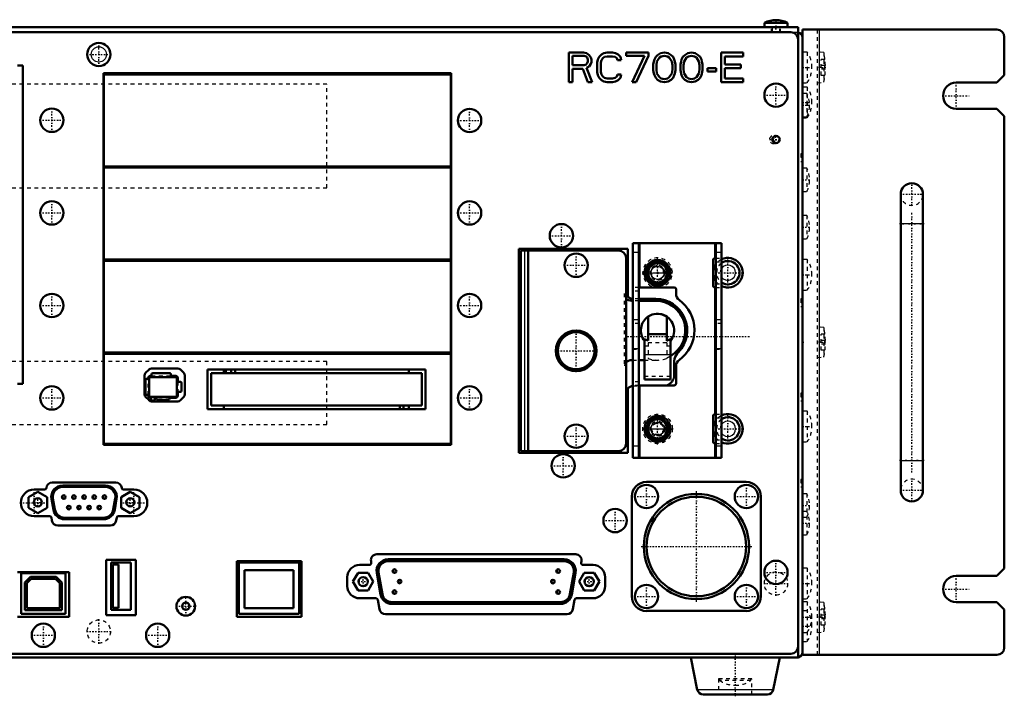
# Model space of a CAD drawing. Header units: millimetres. Extents: x -55 to 435, y -96 to 89.
# Tile 2 of 2: x 169 to 435, y -96 to 87. Entities that reach past the tile are written whole.
import ezdxf

# ---------------------------------------------------------------- set-up
doc = ezdxf.new("R2010")
doc.units = ezdxf.units.MM
doc.linetypes.add('Center', pattern=[1.5, 0.45, -0.5, 0.05, -0.5])
doc.linetypes.add('Dashed', pattern=[2, 1, -1])
for name, color, linetype, lineweight in [('2d ConnectionPoints', 7, 'Continuous', 50), ('AM_0', 7, 'Continuous', 50), ('AM_4', 3, 'Continuous', 25), ('AM_7', 7, 'Center', 25), ('AM_9', 6, 'Dashed', 25)]:
    doc.layers.add(name, color=color, linetype=linetype, lineweight=lineweight)

# ---------------------------------------------------------------- blocks, each defined once
blk = doc.blocks.new('1_RC700_D_4_0_in_RC_700E_S_0')
at = {"layer": 'AM_0'}
for p, q in [((358.5, 26.76), (334.5, 26.76)), ((334.5, 26.76), (334.5, -31.24)), ((336.1, 26.76), (336.1, -31.24)), ((356.9, -31.24), (356.9, 26.76)), ((358.5, 26.76), (358.5, -31.24)), ((356.2, 15.26), (356.2, 22.26)), ((356.6, 22.75), (356.7, 22.76)), ((356.7, 22.76), (356.9, 22.76)), ((336.1, 14.82), (345.7, 14.82)), ((346.2, 14.32), (346.2, 13.07)), ((356.7, 14.76), (356.6, 14.77)), ((356.9, 14.76), (356.7, 14.76)), ((346.2, -6.43), (346.2, -11.18)), ((345.7, -11.68), (336.1, -11.68)), ((356.2, -26.9), (356.2, -19.9)), ((356.6, -19.41), (356.7, -19.4)), ((356.7, -19.4), (356.9, -19.4)), ((356.7, -27.4), (356.6, -27.39)), ((356.9, -27.4), (356.7, -27.4)), ((358.5, -31.24), (334.5, -31.24))]:
    blk.add_line(p, q, dxfattribs=at)
for centre, radius, start, end in [((356.7, 22.26), 0.5, 101.537, 180), ((345.7, 14.32), 0.5, 360, 90), ((356.7, 15.26), 0.5, 180, 258.463), ((348.2, 13.07), 2, 180, 234.3147), ((341.2, 3.32), 10, 305.6853, 54.3147), ((348.2, -6.43), 2, 125.6853, 180), ((345.7, -11.18), 0.5, 270, 0), ((356.7, -19.9), 0.5, 101.537, 180), ((356.7, -26.9), 0.5, 180, 258.463)]:
    blk.add_arc(centre, radius, start, end, dxfattribs=at)
at = {"layer": 'AM_4'}
for p, q in [((336.4, 26.76), (336.4, 14.82)), ((356.6, 26.76), (356.6, 22.75)), ((336.1, 24.26), (334.5, 24.26)), ((358.5, 24.26), (356.9, 24.26)), ((356.6, 14.77), (356.6, -19.41)), ((336.1, 6.1), (334.5, 6.1)), ((358.5, 6.1), (356.9, 6.1)), ((336.1, -1.77), (334.5, -1.77)), ((358.5, -1.77), (356.9, -1.77)), ((336.4, -11.68), (336.4, -31.24)), ((336.1, -28.11), (334.5, -28.11)), ((356.6, -27.39), (356.6, -31.24)), ((358.5, -28.11), (356.9, -28.11))]:
    blk.add_line(p, q, dxfattribs=at)
at = {"layer": 'AM_7'}
blk.add_line((333, 1.6), (366, 1.6), dxfattribs=at)
at = {"layer": 'AM_9'}
for p, q in [((356.9, 22.76), (358.5, 22.76)), ((356.9, 21.76), (358.5, 21.76)), ((339.65, 17.66), (339.65, 19.86)), ((342.75, 19.86), (342.75, 17.66)), ((336.1, 14.82), (334.5, 14.82)), ((336.1, 13.82), (334.5, 13.82)), ((356.9, 15.76), (358.5, 15.76)), ((356.9, 14.76), (358.5, 14.76)), ((336.1, 5.1), (334.5, 5.1)), ((358.5, 5.1), (356.9, 5.1)), ((334.5, -1.9), (336.1, -1.9)), ((356.9, -1.9), (358.5, -1.9)), ((336.1, -10.68), (334.5, -10.68)), ((336.1, -11.68), (334.5, -11.68)), ((356.9, -19.4), (358.5, -19.4)), ((356.9, -20.4), (358.5, -20.4)), ((356.9, -26.4), (358.5, -26.4)), ((356.9, -27.4), (358.5, -27.4))]:
    blk.add_line(p, q, dxfattribs=at)
blk.add_circle((341.2, -23.4), 1.55, dxfattribs=at)
for start, end in [(35.3345, 144.6655), (215.3345, 324.6655)]:
    blk.add_arc((341.2, 18.76), 1.9, start, end, dxfattribs=at)
blk = doc.blocks.new('3_RC700_E_3_1_0_in_RC_700E_S_0')
at = {"layer": 'AM_7'}
blk.add_line((362.2, -84.7), (362.2, -95.7), dxfattribs=at)
blk = doc.blocks.new('5_RC700_E_3_3_0_in_RC_700E_S_0')
at = {"layer": 'AM_0'}
for p, q in [((350.2, -85.2), (351.94, -93.91)), ((372.46, -93.91), (374.2, -85.2)), ((370.89, -95.2), (353.51, -95.2))]:
    blk.add_line(p, q, dxfattribs=at)
for centre, start, end in [((353.51, -93.6), 191.31, 270), ((370.89, -93.6), 270, 348.69)]:
    blk.add_arc(centre, 1.6, start, end, dxfattribs=at)
at = {"layer": 'AM_4'}
blk.add_line((372.46, -93.91), (351.94, -93.91), dxfattribs=at)
at = {"layer": 'AM_9'}
for p, q in [((357.7, -91), (357.7, -95.2)), ((366.7, -91), (357.7, -91)), ((357.97, -91), (357.97, -91.4)), ((366.43, -91.4), (357.97, -91.4)), ((362.03, -92.7), (362.37, -92.7)), ((366.43, -91.4), (366.43, -91)), ((366.7, -95.2), (366.7, -91))]:
    blk.add_line(p, q, dxfattribs=at)
for centre, start, end in [((362.03, -85.7), 234.5097, 271.3777), ((362.37, -85.7), 268.6223, 305.4903)]:
    blk.add_arc(centre, 7, start, end, dxfattribs=at)
blk = doc.blocks.new('7_RC700_E_2_1_0_in_RC_700E_S_0')
at = {"layer": 'AM_0'}
for p, q in [((432.9, 84.5), (380.4, 84.5)), ((380.4, 82.3), (380.4, 84.5)), ((434.9, 72.2), (434.9, 82.5)), ((432.9, 70.2), (434.9, 72.2)), ((421.9, 70.2), (432.9, 70.2)), ((432.9, 63.1), (421.9, 63.1)), ((434.9, 61.1), (432.9, 63.1)), ((434.9, -61.15), (434.9, 61.1)), ((406.9, 40), (406.9, -40)), ((412.9, -40), (412.9, 40)), ((432.9, -63.15), (434.9, -61.15)), ((421.9, -63.15), (432.9, -63.15)), ((432.9, -70.25), (421.9, -70.25)), ((434.9, -72.25), (432.9, -70.25)), ((434.9, -82.5), (434.9, -72.25)), ((380.4, -84.5), (380.4, -83.7)), ((380.4, -84.5), (432.9, -84.5))]:
    blk.add_line(p, q, dxfattribs=at)
for centre, radius, start, end in [((432.9, 82.5), 2, 0, 90), ((421.9, 66.65), 3.55, 90, 270), ((409.9, 40), 3, 0, 180), ((409.9, -40), 3, 180, 0), ((421.9, -66.7), 3.55, 90, 270), ((432.9, -82.5), 2, 270, 360)]:
    blk.add_arc(centre, radius, start, end, dxfattribs=at)
at = {"layer": 'AM_4'}
for p, q in [((384.9, 84.5), (384.9, -84.5)), ((412.9, 32), (406.9, 32)), ((406.9, -32), (412.9, -32))]:
    blk.add_line(p, q, dxfattribs=at)
at = {"layer": 'AM_7'}
for p, q in [((386.66, 74.3), (384.29, 74.3)), ((421.9, 62.92), (421.9, 70.38)), ((418.17, 66.65), (425.63, 66.65)), ((409.9, 36.85), (409.9, 43.15)), ((406.75, 40), (413.05, 40)), ((409.9, -35.2), (409.9, 35.2)), ((413.2, 32), (406.6, 32)), ((386.66, 0), (384.29, 0)), ((413.2, -32), (406.6, -32)), ((409.9, -43.15), (409.9, -36.85)), ((406.75, -40), (413.05, -40)), ((421.9, -70.43), (421.9, -62.97)), ((418.17, -66.7), (425.63, -66.7)), ((386.66, -74.3), (384.29, -74.3))]:
    blk.add_line(p, q, dxfattribs=at)
at = {"layer": 'AM_9'}
for p, q in [((384.4, -84.5), (384.4, 84.5)), ((386.1, 78.3), (384.4, 78.45)), ((386.1, 78.3), (386.1, 70.3)), ((386.42, 76.45), (385.4, 76.45)), ((385.4, 72.15), (385.4, 76.45)), ((386.54, 74.8), (385.4, 74.8)), ((386.54, 73.8), (385.4, 73.8)), ((386.42, 72.15), (385.4, 72.15)), ((384.4, 70.15), (386.1, 70.3)), ((386.1, 4), (384.4, 4.15)), ((386.1, 4), (386.1, -4)), ((385.4, -2.15), (385.4, 2.15)), ((386.42, 2.15), (385.4, 2.15)), ((386.54, 0.5), (385.4, 0.5)), ((386.54, -0.5), (385.4, -0.5)), ((386.42, -2.15), (385.4, -2.15)), ((384.4, -4.15), (386.1, -4)), ((386.1, -70.3), (384.4, -70.15)), ((386.1, -70.3), (386.1, -78.3)), ((386.42, -72.15), (385.4, -72.15)), ((385.4, -76.45), (385.4, -72.15)), ((386.54, -73.8), (385.4, -73.8)), ((386.54, -74.8), (385.4, -74.8)), ((386.42, -76.45), (385.4, -76.45)), ((384.4, -78.45), (386.1, -78.3))]:
    blk.add_line(p, q, dxfattribs=at)
for centre, radius, start, end in [((368.55, 74.3), 18, 6.859, 12.8376), ((368.55, 74.3), 18, 1.5921, 6.8616), ((368.55, 74.3), 17.87, 358.397, 1.603), ((368.55, 74.3), 18, 347.1624, 353.141), ((368.55, 74.3), 18, 353.1384, 358.4079), ((409.9, 40), 3, 180, 0), ((368.55, 0), 18, 6.859, 12.8376), ((368.55, 0), 18, 1.5921, 6.8616), ((368.55, 0), 17.87, 358.397, 1.603), ((368.55, 0), 18, 347.1624, 353.141), ((368.55, 0), 18, 353.1384, 358.4079), ((409.9, -40), 3, 0, 180), ((368.55, -74.3), 18, 6.859, 12.8376), ((368.55, -74.3), 18, 1.5921, 6.8616), ((368.55, -74.3), 17.87, 358.397, 1.603), ((368.55, -74.3), 18, 347.1624, 353.141), ((368.55, -74.3), 18, 353.1384, 358.4079)]:
    blk.add_arc(centre, radius, start, end, dxfattribs=at)
blk = doc.blocks.new('9_RC700_E_1_0_in_RC_700E_S_0')
at = {"layer": 'AM_0'}
for p, q in [((379.2, 85.2), (1.2, 85.2)), ((370.05, 86.35), (370.05, 85.2)), ((370.05, 86.35), (376.35, 86.35)), ((376.35, 85.2), (376.35, 86.35)), ((379.2, 85.2), (379.2, -85.2)), ((377.2, 83.8), (3.2, 83.8)), ((380.4, -83.7), (380.4, 82.3)), ((321.2, 78.3), (317.2, 78.3)), ((317.2, 78.3), (317.2, 70.3)), ((321.37, 77.45), (318.2, 77.45)), ((318.2, 77.45), (318.2, 74.9)), ((322.03, 78.13), (321.2, 78.3)), ((321.87, 77.28), (321.37, 77.45)), ((322.2, 76.94), (321.87, 77.28)), ((322.7, 77.62), (322.03, 78.13)), ((323.2, 76.94), (322.7, 77.62)), ((326.03, 77.79), (325.37, 77.11)), ((326.7, 78.13), (326.03, 77.79)), ((327.53, 78.3), (326.7, 78.13)), ((326.87, 77.11), (327.53, 77.28)), ((329.03, 78.3), (327.53, 78.3)), ((327.53, 77.28), (329.03, 77.28)), ((329.87, 78.13), (329.03, 78.3)), ((329.03, 77.28), (329.7, 77.11)), ((330.53, 77.79), (329.87, 78.13)), ((331.2, 77.11), (330.53, 77.79)), ((338.7, 78.3), (332.7, 78.3)), ((332.7, 78.3), (332.7, 77.45)), ((332.7, 77.45), (337.7, 77.45)), ((337.7, 77.45), (334.37, 70.3)), ((335.37, 70.3), (338.7, 77.45)), ((338.7, 77.45), (338.7, 78.3)), ((341.2, 77.62), (340.7, 77.11)), ((342.03, 78.13), (341.2, 77.62)), ((342.2, 77.28), (341.7, 76.94)), ((343.03, 78.3), (342.03, 78.13)), ((343.03, 77.45), (342.2, 77.28)), ((344.03, 78.13), (343.03, 78.3)), ((343.87, 77.28), (343.03, 77.45)), ((344.37, 76.94), (343.87, 77.28)), ((344.87, 77.62), (344.03, 78.13)), ((345.37, 77.11), (344.87, 77.62)), ((348.53, 77.62), (348.03, 77.11)), ((349.37, 78.13), (348.53, 77.62)), ((349.53, 77.28), (349.03, 76.94)), ((350.37, 78.3), (349.37, 78.13)), ((350.37, 77.45), (349.53, 77.28)), ((351.37, 78.13), (350.37, 78.3)), ((351.2, 77.28), (350.37, 77.45)), ((351.7, 76.94), (351.2, 77.28)), ((352.2, 77.62), (351.37, 78.13)), ((352.7, 77.11), (352.2, 77.62)), ((364.37, 78.3), (358.37, 78.3)), ((358.37, 78.3), (358.37, 70.3)), ((359.37, 77.28), (364.37, 77.28)), ((359.37, 75.07), (359.37, 77.28)), ((364.37, 77.28), (364.37, 78.3)), ((168.2, 74.8), (169.7, 74.8)), ((169.7, 74.8), (169.7, -11.2)), ((318.2, 74.9), (321.37, 74.9)), ((321.37, 74.9), (321.87, 75.07)), ((321.87, 75.07), (322.2, 75.41)), ((322.03, 74.22), (322.7, 74.56)), ((322.37, 76.43), (322.2, 76.94)), ((322.2, 75.41), (322.37, 75.92)), ((322.37, 75.92), (322.37, 76.43)), ((322.7, 74.56), (323.2, 75.24)), ((323.37, 76.43), (323.2, 76.94)), ((323.2, 75.24), (323.37, 75.75)), ((323.37, 75.75), (323.37, 76.43)), ((325.03, 76.43), (324.87, 75.58)), ((324.87, 75.58), (324.87, 73.02)), ((325.37, 77.11), (325.03, 76.43)), ((325.87, 75.58), (326.03, 76.26)), ((325.87, 73.02), (325.87, 75.58)), ((326.03, 76.26), (326.37, 76.77)), ((326.37, 76.77), (326.87, 77.11)), ((329.7, 77.11), (330.2, 76.77)), ((330.2, 76.77), (330.37, 76.26)), ((330.37, 76.26), (331.37, 76.26)), ((331.37, 76.26), (331.2, 77.11)), ((340.2, 75.92), (340.03, 75.07)), ((340.03, 75.07), (340.03, 73.53)), ((340.37, 76.43), (340.2, 75.92)), ((340.7, 77.11), (340.37, 76.43)), ((341.03, 75.92), (340.87, 74.9)), ((340.87, 74.9), (340.87, 73.7)), ((341.7, 76.94), (341.03, 75.92)), ((345.03, 75.92), (344.37, 76.94)), ((345.2, 74.9), (345.03, 75.92)), ((345.2, 73.7), (345.2, 74.9)), ((345.7, 76.43), (345.37, 77.11)), ((345.87, 75.92), (345.7, 76.43)), ((346.03, 75.07), (345.87, 75.92)), ((346.03, 73.53), (346.03, 75.07)), ((347.53, 75.92), (347.37, 75.07)), ((347.37, 75.07), (347.37, 73.53)), ((347.7, 76.43), (347.53, 75.92)), ((348.03, 77.11), (347.7, 76.43)), ((348.37, 75.92), (348.2, 74.9)), ((348.2, 74.9), (348.2, 73.7)), ((349.03, 76.94), (348.37, 75.92)), ((352.37, 75.92), (351.7, 76.94)), ((352.53, 74.9), (352.37, 75.92)), ((352.53, 73.7), (352.53, 74.9)), ((353.03, 76.43), (352.7, 77.11)), ((353.2, 75.92), (353.03, 76.43)), ((353.37, 75.07), (353.2, 75.92)), ((353.37, 73.53), (353.37, 75.07)), ((363.7, 75.07), (359.37, 75.07)), ((363.7, 74.05), (363.7, 75.07)), ((285.4, 72.75), (191.5, 72.75)), ((191.5, 72.75), (191.5, -27.75)), ((285.35, 72.35), (191.55, 72.35)), ((191.55, 72.35), (191.55, 47.55)), ((285.35, 47.55), (285.35, 72.35)), ((285.4, -27.75), (285.4, 72.75)), ((318.2, 73.87), (321.03, 73.87)), ((318.2, 70.3), (318.2, 73.87)), ((321.03, 73.87), (322.37, 70.3)), ((323.53, 70.3), (322.03, 74.22)), ((324.87, 73.02), (325.03, 72.17)), ((325.03, 72.17), (325.37, 71.49)), ((326.03, 72.34), (325.87, 73.02)), ((326.37, 71.83), (326.03, 72.34)), ((330.37, 72.34), (330.2, 71.83)), ((331.37, 72.34), (330.37, 72.34)), ((331.2, 71.49), (331.37, 72.34)), ((340.03, 73.53), (340.2, 72.68)), ((340.2, 72.68), (340.37, 72.17)), ((340.37, 72.17), (340.7, 71.49)), ((340.87, 73.7), (341.03, 72.68)), ((341.03, 72.68), (341.7, 71.66)), ((344.37, 71.66), (345.03, 72.68)), ((345.03, 72.68), (345.2, 73.7)), ((345.37, 71.49), (345.7, 72.17)), ((345.7, 72.17), (345.87, 72.68)), ((345.87, 72.68), (346.03, 73.53)), ((347.37, 73.53), (347.53, 72.68)), ((347.53, 72.68), (347.7, 72.17)), ((347.7, 72.17), (348.03, 71.49)), ((348.2, 73.7), (348.37, 72.68)), ((348.37, 72.68), (349.03, 71.66)), ((351.7, 71.66), (352.37, 72.68)), ((352.37, 72.68), (352.53, 73.7)), ((352.7, 71.49), (353.03, 72.17)), ((353.03, 72.17), (353.2, 72.68)), ((353.2, 72.68), (353.37, 73.53)), ((357.03, 74.05), (354.7, 74.05)), ((354.7, 74.05), (354.7, 73.19)), ((354.7, 73.19), (357.03, 73.19)), ((357.03, 73.19), (357.03, 74.05)), ((359.37, 74.05), (363.7, 74.05)), ((359.37, 71.32), (359.37, 74.05)), ((317.2, 70.3), (318.2, 70.3)), ((322.37, 70.3), (323.53, 70.3)), ((325.37, 71.49), (326.03, 70.81)), ((326.03, 70.81), (326.7, 70.47)), ((326.87, 71.49), (326.37, 71.83)), ((326.7, 70.47), (327.53, 70.3)), ((327.53, 71.32), (326.87, 71.49)), ((329.03, 71.32), (327.53, 71.32)), ((327.53, 70.3), (329.03, 70.3)), ((329.7, 71.49), (329.03, 71.32)), ((329.03, 70.3), (329.87, 70.47)), ((330.2, 71.83), (329.7, 71.49)), ((329.87, 70.47), (330.53, 70.81)), ((330.53, 70.81), (331.2, 71.49)), ((334.37, 70.3), (335.37, 70.3)), ((340.7, 71.49), (341.2, 70.98)), ((341.2, 70.98), (342.03, 70.47)), ((341.7, 71.66), (342.2, 71.32)), ((342.03, 70.47), (343.03, 70.3)), ((342.2, 71.32), (343.03, 71.15)), ((343.03, 71.15), (343.87, 71.32)), ((343.03, 70.3), (344.03, 70.47)), ((343.87, 71.32), (344.37, 71.66)), ((344.03, 70.47), (344.87, 70.98)), ((344.87, 70.98), (345.37, 71.49)), ((348.03, 71.49), (348.53, 70.98)), ((348.53, 70.98), (349.37, 70.47)), ((349.03, 71.66), (349.53, 71.32)), ((349.37, 70.47), (350.37, 70.3)), ((349.53, 71.32), (350.37, 71.15)), ((350.37, 71.15), (351.2, 71.32)), ((350.37, 70.3), (351.37, 70.47)), ((351.2, 71.32), (351.7, 71.66)), ((351.37, 70.47), (352.2, 70.98)), ((352.2, 70.98), (352.7, 71.49)), ((358.37, 70.3), (364.37, 70.3)), ((364.37, 71.32), (359.37, 71.32)), ((364.37, 70.3), (364.37, 71.32)), ((191.55, 47.55), (285.35, 47.55)), ((285.35, 47.2), (191.55, 47.2)), ((191.55, 47.2), (191.55, 22.4)), ((285.35, 22.4), (285.35, 47.2)), ((333.2, 25.3), (303.7, 25.3)), ((303.7, 25.3), (303.7, -29.9)), ((304.2, 24.8), (330.7, 24.8)), ((304.2, 24.8), (304.2, -29.4)), ((306.2, 24.8), (306.2, -29.4)), ((333.2, 12.37), (333.2, 25.3)), ((191.55, 22.4), (285.35, 22.4)), ((285.35, 22.05), (191.55, 22.05)), ((191.55, 22.05), (191.55, -2.75)), ((285.35, -2.75), (285.35, 22.05)), ((332.7, -27.4), (332.7, 22.8)), ((334.5, 11.2), (334.2, 11.2)), ((340.69, 11.7), (336.1, 11.7)), ((340.7, 11.2), (336.1, 11.2)), ((338.66, 0.44), (338.66, 6.95)), ((343.66, 6.95), (343.66, 0.43)), ((337.66, 0.84), (337.66, -10.1)), ((338.66, 2.17), (343.66, 2.17)), ((344.66, 0.82), (344.66, -10.1)), ((191.55, -2.75), (285.35, -2.75)), ((191.55, -3.1), (191.55, -27.45)), ((285.35, -3.1), (191.55, -3.1)), ((285.35, -27.45), (285.35, -3.1)), ((334.2, -4.8), (334.5, -4.8)), ((336.1, -4.8), (337.66, -4.8)), ((345.7, -8.81), (345.7, -5.07)), ((346.53, -3), (346.84, -2.68)), ((203.76, -7.36), (202.84, -8.28)), ((211.54, -7.07), (204.46, -7.07)), ((213.16, -8.28), (212.24, -7.36)), ((278.45, -7.35), (219.55, -7.35)), ((219.55, -7.35), (219.55, -18.05)), ((224, -7.35), (224, -8.35)), ((224.5, -7.35), (224.5, -8.35)), ((226, -7.35), (226, -8.35)), ((227, -7.35), (227, -8.35)), ((274, -7.35), (274, -8.35)), ((278.45, -18.05), (278.45, -7.35)), ((202.55, -8.98), (202.55, -14.06)), ((202.8, -10.21), (202.8, -13.91)), ((203.83, -9.91), (203.1, -9.91)), ((203.53, -9.61), (203.53, -9.91)), ((203.83, -9.61), (203.83, -14.51)), ((204.45, -9.11), (204.03, -9.11)), ((211.04, -9.41), (204.03, -9.41)), ((204.45, -8.68), (204.45, -9.41)), ((209.39, -8.38), (204.75, -8.38)), ((209.69, -9.41), (209.69, -8.68)), ((211.04, -9.11), (209.69, -9.11)), ((210.19, -9.41), (210.19, -9.11)), ((211.24, -14.51), (211.24, -9.61)), ((211.54, -10.71), (211.54, -9.61)), ((213.45, -14.06), (213.45, -8.98)), ((220.55, -8.35), (220.55, -17.05)), ((277.45, -8.35), (220.55, -8.35)), ((277.45, -17.05), (277.45, -8.35)), ((337.66, -10.1), (344.66, -10.1)), ((168.2, -11.2), (169.7, -11.2)), ((212.27, -10.71), (211.24, -10.71)), ((212.57, -13.11), (212.57, -11.01)), ((333.2, -29.9), (333.2, -12.49)), ((202.84, -14.76), (203.76, -15.68)), ((203.1, -14.21), (203.83, -14.21)), ((203.53, -14.21), (203.53, -14.51)), ((204.03, -14.71), (211.04, -14.71)), ((204.03, -15.01), (204.29, -15.01)), ((204.29, -14.71), (204.29, -15.44)), ((204.59, -15.74), (204.99, -15.74)), ((205.29, -15.44), (205.29, -14.71)), ((205.79, -15.01), (205.29, -15.01)), ((205.79, -14.71), (205.79, -15.29)), ((206.09, -15.59), (208.99, -15.59)), ((209.29, -15.29), (209.29, -14.71)), ((211.04, -15.01), (209.29, -15.01)), ((209.79, -15.01), (209.79, -14.71)), ((211.24, -13.41), (212.27, -13.41)), ((211.54, -14.51), (211.54, -13.41)), ((212.24, -15.68), (213.16, -14.76)), ((204.46, -15.97), (211.54, -15.97)), ((219.55, -18.05), (278.45, -18.05)), ((220.55, -17.05), (277.45, -17.05)), ((224, -18.05), (224, -17.05)), ((271.5, -18.05), (271.5, -17.05)), ((272.5, -18.05), (272.5, -17.05)), ((274, -18.05), (274, -17.05)), ((191.5, -27.75), (285.4, -27.75)), ((191.55, -27.45), (285.35, -27.45)), ((303.7, -29.9), (333.2, -29.9)), ((304.2, -29.4), (330.7, -29.4)), ((172.7, -39.8), (175.52, -39.8)), ((177.61, -37.9), (194.79, -37.9)), ((191.97, -38.71), (180.44, -38.71)), ((191.97, -39.11), (180.44, -39.11)), ((196.88, -39.8), (199.7, -39.8)), ((365.13, -37.73), (338.23, -37.73)), ((173.71, -40.39), (171.21, -41.84)), ((171.21, -41.84), (171.21, -44.72)), ((176.21, -41.84), (173.71, -40.39)), ((176.21, -44.72), (176.21, -41.84)), ((177.4, -42.34), (177.92, -45.3)), ((177.8, -42.27), (178.32, -45.23)), ((194.09, -45.23), (194.61, -42.27)), ((194.49, -45.3), (195.01, -42.34)), ((198.7, -40.39), (196.2, -41.84)), ((196.2, -41.84), (196.2, -44.72)), ((201.2, -41.84), (198.7, -40.39)), ((201.2, -44.72), (201.2, -41.84)), ((334.24, -41.73), (334.24, -68.64)), ((369.13, -68.64), (369.13, -41.73)), ((171.21, -44.72), (173.71, -46.17)), ((173.71, -46.17), (176.21, -44.72)), ((196.2, -44.72), (198.7, -46.17)), ((198.7, -46.17), (201.2, -44.72)), ((176.89, -47), (172.7, -47)), ((177.52, -48.18), (177.38, -47.41)), ((180.97, -47.45), (191.44, -47.45)), ((180.97, -47.85), (191.44, -47.85)), ((195.02, -47.41), (194.88, -48.18)), ((199.7, -47), (195.51, -47)), ((193.31, -49.5), (179.09, -49.5)), ((319.07, -57.3), (265.33, -57.3)), ((200.2, -58.8), (192.2, -58.8)), ((192.2, -58.8), (192.2, -73.8)), ((193.51, -59.55), (193.51, -72.3)), ((198.88, -59.55), (193.51, -59.55)), ((194.01, -60.05), (194.01, -71.8)), ((195.51, -60.05), (194.01, -60.05)), ((195.51, -71.8), (195.51, -60.05)), ((198.88, -72.3), (198.88, -59.55)), ((200.2, -73.8), (200.2, -58.8)), ((244.95, -59.2), (227.45, -59.2)), ((227.45, -59.2), (227.45, -74.2)), ((228.07, -59.56), (228.07, -73.4)), ((244.32, -59.56), (228.07, -59.56)), ((244.32, -73.4), (244.32, -59.56)), ((244.95, -74.2), (244.95, -59.2)), ((263.34, -60.2), (260.65, -60.2)), ((263.76, -59.18), (263.83, -59.61)), ((315.97, -58.66), (268.36, -58.66)), ((315.97, -59.16), (268.36, -59.16)), ((320.57, -59.61), (320.64, -59.18)), ((323.75, -60.2), (321.06, -60.2)), ((182.2, -62.1), (168.2, -62.1)), ((181.22, -62.4), (169.18, -62.4)), ((169.18, -62.4), (169.18, -73.4)), ((171.7, -63.4), (170.2, -64.9)), ((178.7, -63.4), (171.7, -63.4)), ((180.2, -64.9), (178.7, -63.4)), ((181.22, -73.4), (181.22, -62.4)), ((182.2, -74.2), (182.2, -62.1)), ((242.82, -61.56), (229.57, -61.56)), ((229.57, -61.56), (229.57, -71.9)), ((242.82, -71.9), (242.82, -61.56)), ((257.35, -63.5), (257.35, -65.9)), ((260.24, -62.32), (258.87, -64.7)), ((262.99, -62.32), (260.24, -62.32)), ((264.36, -64.7), (262.99, -62.32)), ((265.31, -62.3), (266.34, -68.17)), ((265.8, -62.22), (266.83, -68.09)), ((317.5, -68.09), (318.53, -62.22)), ((317.99, -68.17), (319.02, -62.3)), ((321.34, -62.32), (319.97, -64.7)), ((324.09, -62.32), (321.34, -62.32)), ((325.46, -64.7), (324.09, -62.32)), ((327.05, -65.9), (327.05, -63.5)), ((170.2, -64.9), (170.2, -72.4)), ((171.91, -63.9), (170.7, -65.11)), ((170.7, -65.11), (170.7, -71.9)), ((178.49, -63.9), (171.91, -63.9)), ((179.7, -65.11), (178.49, -63.9)), ((179.7, -71.9), (179.7, -65.11)), ((180.2, -72.4), (180.2, -64.9)), ((258.87, -64.7), (260.24, -67.07)), ((262.99, -67.07), (264.36, -64.7)), ((319.97, -64.7), (321.34, -67.07)), ((324.09, -67.07), (325.46, -64.7)), ((260.24, -67.07), (262.99, -67.07)), ((321.34, -67.07), (324.09, -67.07)), ((194.01, -71.8), (195.51, -71.8)), ((260.65, -69.2), (265.12, -69.2)), ((265.61, -69.61), (266.07, -72.18)), ((269.39, -70.24), (314.93, -70.24)), ((269.39, -70.74), (314.93, -70.74)), ((318.33, -72.18), (318.79, -69.61)), ((319.28, -69.2), (323.75, -69.2)), ((168.2, -74.2), (182.2, -74.2)), ((169.18, -73.4), (181.22, -73.4)), ((170.2, -72.4), (180.2, -72.4)), ((170.7, -71.9), (179.7, -71.9)), ((192.2, -73.8), (200.2, -73.8)), ((193.51, -72.3), (198.88, -72.3)), ((227.45, -74.2), (244.95, -74.2)), ((228.07, -73.4), (244.32, -73.4)), ((229.57, -71.9), (242.82, -71.9)), ((267.64, -73.5), (316.76, -73.5)), ((338.23, -72.63), (365.13, -72.63)), ((3.2, -84.2), (377.2, -84.2)), ((379.2, -85.2), (1.2, -85.2))]:
    blk.add_line(p, q, dxfattribs=at)
blk.add_lwpolyline([(342.1, 7.61), (342.1, 7.61), (342.1, 7.61), (342.13, 7.61), (342.23, 7.58), (342.66, 7.46), (343.66, 6.95)], dxfattribs=at)
for centre, radius in [((190.2, 77.8), 3.13), ((373.2, 66.8), 3.15), ((177.5, 60), 3.15), ((290.4, 59.95), 3.15), ((373.2, 54.8), 1), ((177.5, 34.95), 3.15), ((290.4, 34.95), 3.15), ((315.2, 28.8), 3.15), ((319.2, 20.8), 3.15), ((341.2, 18.77), 3.5), ((341.2, 18.77), 2.95), ((341.2, 18.77), 2.61), ((177.5, 9.95), 3.15), ((290.4, 9.95), 3.15), ((319.2, -2.3), 5.5), ((319.2, -2.3), 5), ((177.5, -15.05), 3.15), ((290.4, -15.05), 3.15), ((341.2, -23.39), 3.5), ((341.2, -23.39), 2.95), ((341.2, -23.39), 2.61), ((319.2, -25.4), 3.15), ((315.7, -33.4), 3.15), ((338.2, -41.7), 3.15), ((365.2, -41.7), 3.15), ((173.71, -43.28), 1.1), ((180.71, -41.86), 0.5), ((183.47, -41.86), 0.5), ((186.22, -41.86), 0.5), ((188.97, -41.86), 0.5), ((191.72, -41.86), 0.5), ((198.7, -43.28), 1.1), ((351.69, -55.2), 14.23), ((351.69, -55.2), 13.46), ((182.09, -44.7), 0.5), ((184.84, -44.7), 0.5), ((187.57, -44.7), 0.5), ((190.31, -44.7), 0.5), ((329.7, -48.2), 3.15), ((373.2, -62.2), 3.15), ((261.62, -64.7), 1.25), ((270.1, -61.86), 0.5), ((314.33, -61.86), 0.5), ((322.71, -64.7), 1.25), ((271.5, -64.7), 0.5), ((312.9, -64.7), 0.5), ((338.2, -68.7), 3.15), ((365.2, -68.7), 3.15), ((213.7, -71.35), 2.52), ((270.1, -67.54), 0.5), ((314.33, -67.54), 0.5), ((213.7, -71.35), 1), ((175.2, -79.2), 3.15), ((206.1, -79.2), 3.15)]:
    blk.add_circle(centre, radius, dxfattribs=at)
for centre, radius, start, end in [((373.2, 80.1), 7, 63.2563, 116.7437), ((377.2, 81.8), 2, 360, 90), ((378.9, 82.3), 1.5, 360, 78.463), ((330.7, 22.8), 2, 360, 90), ((360.2, 18.8), 4, 244.8493, 115.1507), ((360.2, 18.8), 3.15, 237.338, 122.662), ((360.2, 18.8), 4, 145.5885, 214.4115), ((341.2, 18.8), 4, 264.268, 275.732), ((334.2, 13.2), 2, 221.4096, 270), ((334.7, 13.7), 2, 221.4096, 264.2608), ((340.7, 3.2), 8.5, 316.2419, 90.043), ((340.7, 3.2), 8, 299.6953, 90), ((341.18, 3.21), 4.5, 124.0035, 218.5917), ((341.16, 3.21), 4.5, 64.3872, 123.7626), ((341.18, 3.21), 4.5, 320.7595, 75.8846), ((334.2, -6.8), 2, 90, 138.5904), ((348.7, -5.07), 3, 136.2419, 180), ((204.46, -8.07), 1, 90, 135), ((211.54, -8.07), 1, 45, 90), ((203.55, -8.98), 1, 135, 180), ((203.1, -10.21), 0.3, 90, 180), ((204.03, -9.61), 0.5, 90, 180), ((204.03, -9.61), 0.2, 90, 180), ((204.75, -8.68), 0.3, 90, 180), ((209.39, -8.68), 0.3, 0, 90), ((211.04, -9.61), 0.5, 360, 90), ((211.04, -9.61), 0.2, 360, 90), ((212.45, -8.98), 1, 360, 45), ((342.7, -8.81), 3, 287.0466, 360), ((212.27, -11.01), 0.3, 0, 90), ((212.27, -13.11), 0.3, 270, 360), ((334.7, -13.81), 2, 95.7392, 138.5904), ((203.55, -14.06), 1, 180, 225), ((203.1, -13.91), 0.3, 180, 270), ((204.03, -14.51), 0.5, 180, 270), ((204.46, -14.97), 1, 225, 270), ((204.03, -14.51), 0.2, 180, 270), ((204.59, -15.44), 0.3, 180, 270), ((204.99, -15.44), 0.3, 270, 360), ((206.09, -15.29), 0.3, 180, 270), ((208.99, -15.29), 0.3, 270, 0), ((211.04, -14.51), 0.2, 270, 0), ((211.04, -14.51), 0.5, 270, 0), ((211.54, -14.97), 1, 270, 315), ((212.45, -14.06), 1, 315, 0), ((360.2, -23.4), 4, 145.5885, 214.4115), ((360.2, -23.4), 4, 244.8493, 115.1507), ((360.2, -23.4), 3.15, 237.338, 122.662), ((330.7, -27.4), 2, 270, 0), ((172.7, -43.4), 3.6, 90, 270), ((175.52, -39.3), 0.5, 269.996, 354.5347), ((177.61, -39.5), 1.6, 89.9996, 174.5351), ((180.44, -41.8), 3.09, 90, 189.9995), ((180.44, -41.8), 2.69, 90, 189.9995), ((191.97, -41.8), 2.69, 350.0005, 90), ((191.97, -41.8), 3.09, 350.0005, 90), ((194.79, -39.5), 1.6, 5.4649, 90.0004), ((196.88, -39.3), 0.5, 185.4653, 270.004), ((199.7, -43.4), 3.6, 270, 90), ((338.23, -41.73), 4, 90, 180), ((365.13, -41.73), 4, 0, 90), ((180.97, -44.76), 2.69, 189.9995, 270), ((191.44, -44.76), 2.69, 270, 350.0005), ((176.89, -47.5), 0.5, 10.0199, 90), ((180.97, -44.76), 3.09, 189.9995, 270), ((191.44, -44.76), 3.09, 270, 350.0005), ((195.51, -47.5), 0.5, 90, 169.9801), ((179.09, -47.9), 1.6, 190.0199, 270), ((193.31, -47.9), 1.6, 270, 349.9801), ((265.33, -58.9), 1.6, 90, 190.0812), ((319.07, -58.9), 1.6, 349.9188, 90), ((260.65, -63.5), 3.3, 90, 180), ((263.34, -59.7), 0.5, 270, 10.0812), ((268.36, -61.77), 3.1, 90, 189.998), ((268.36, -61.77), 2.6, 90, 189.998), ((315.97, -61.77), 3.1, 350.002, 90), ((315.97, -61.77), 2.6, 350.002, 90), ((321.06, -59.7), 0.5, 169.9188, 270), ((323.75, -63.5), 3.3, 360, 90), ((260.65, -65.9), 3.3, 180, 270), ((323.75, -65.9), 3.3, 270, 0), ((269.39, -67.64), 3.1, 189.998, 270), ((269.39, -67.64), 2.6, 189.998, 270), ((314.93, -67.64), 2.6, 270, 350.002), ((314.93, -67.64), 3.1, 270, 350.002), ((338.23, -68.64), 4, 180, 270), ((365.13, -68.64), 4, 270, 360), ((265.12, -69.7), 0.5, 10.0711, 90), ((319.28, -69.7), 0.5, 90, 169.9289), ((267.64, -71.9), 1.6, 190.0711, 270), ((316.76, -71.9), 1.6, 270, 349.9289), ((377.2, -82.2), 2, 270, 0), ((378.9, -83.7), 1.5, 281.537, 360)]:
    blk.add_arc(centre, radius, start, end, dxfattribs=at)
for start_param, end_param in [(3.717461, 4.068757), (-0.936496, -0.589738)]:
    blk.add_ellipse((341.18, 1.7), major_axis=(4.19, 0), ratio=0.374607, start_param=start_param, end_param=end_param, dxfattribs=at)
at = {"layer": 'AM_4'}
for p, q in [((379.2, 83.7), (377.82, 83.7)), ((305.2, 24.8), (305.2, -29.4)), ((344.66, -3.36), (337.66, -3.36))]:
    blk.add_line(p, q, dxfattribs=at)
for centre, radius in [((190.2, 77.8), 3.06), ((190.2, 77.8), 2.06), ((341.2, 18.77), 2.52), ((341.2, 18.77), 1.78), ((341.2, -23.39), 2.52), ((341.2, -23.39), 1.78)]:
    blk.add_circle(centre, radius, dxfattribs=at)
for centre, radius, start, end in [((360.2, 18.8), 3.05, 236.1869, 123.8131), ((360.2, 18.8), 2.06, 214.3336, 145.6664), ((360.2, -23.4), 3.05, 236.1869, 123.8131), ((360.2, -23.4), 2.06, 214.3336, 145.6664)]:
    blk.add_arc(centre, radius, start, end, dxfattribs=at)
at = {"layer": 'AM_7'}
for p, q in [((373.2, 87.2), (373.2, 83.63)), ((190.2, 74.49), (190.2, 81.11)), ((186.89, 77.8), (193.51, 77.8)), ((380.28, 74.3), (383.02, 74.3)), ((373.2, 63.49), (373.2, 70.11)), ((369.89, 66.8), (376.51, 66.8)), ((380.28, 64.8), (383.02, 64.8)), ((380.3, 64.1), (382.39, 64.1)), ((177.5, 56.69), (177.5, 63.31)), ((290.4, 56.64), (290.4, 63.26)), ((174.19, 60), (180.81, 60)), ((287.09, 59.95), (293.71, 59.95)), ((372.7, 53.54), (372.7, 56.06)), ((371.44, 54.8), (374.25, 54.8)), ((373.2, 53.75), (373.2, 55.85)), ((380.43, 49.9), (379.88, 49.9)), ((380.3, 43.9), (382.39, 43.9)), ((177.5, 31.64), (177.5, 38.26)), ((290.4, 31.64), (290.4, 38.26)), ((174.19, 34.95), (180.81, 34.95)), ((287.09, 34.95), (293.71, 34.95)), ((315.2, 25.49), (315.2, 32.11)), ((380.3, 31.1), (382.39, 31.1)), ((311.89, 28.8), (318.51, 28.8)), ((319.2, 17.49), (319.2, 24.11)), ((341.2, 14.6), (341.2, 23)), ((360.2, 14.6), (360.2, 23)), ((315.89, 20.8), (322.51, 20.8)), ((337, 18.8), (345.4, 18.8)), ((337.52, 18.77), (344.88, 18.77)), ((356, 18.8), (364.4, 18.8)), ((380.28, 18.2), (383.02, 18.2)), ((177.5, 6.64), (177.5, 13.26)), ((290.4, 6.64), (290.4, 13.26)), ((380.43, 10.7), (379.88, 10.7)), ((174.19, 9.95), (180.81, 9.95)), ((287.09, 9.95), (293.71, 9.95)), ((319.2, -8.07), (319.2, 3.48)), ((313.43, -2.3), (324.98, -2.3)), ((177.5, -18.36), (177.5, -11.74)), ((290.4, -18.36), (290.4, -11.74)), ((174.19, -15.05), (180.81, -15.05)), ((287.09, -15.05), (293.71, -15.05)), ((380.43, -14.8), (379.88, -14.8)), ((341.2, -27.6), (341.2, -19.2)), ((360.2, -27.6), (360.2, -19.2)), ((319.2, -28.71), (319.2, -22.09)), ((337, -23.4), (345.4, -23.4)), ((337.52, -23.39), (344.88, -23.39)), ((356, -23.4), (364.4, -23.4)), ((380.28, -22.8), (383.02, -22.8)), ((315.89, -25.4), (322.51, -25.4)), ((315.7, -36.71), (315.7, -30.09)), ((312.39, -33.4), (319.01, -33.4)), ((172.7, -47.18), (172.7, -39.62)), ((199.7, -47.18), (199.7, -39.62)), ((338.2, -45.01), (338.2, -38.39)), ((365.2, -45.01), (365.2, -38.39)), ((380.43, -38.1), (379.88, -38.1)), ((173.71, -44.43), (173.71, -42.12)), ((180.19, -41.86), (181.24, -41.86)), ((180.71, -42.38), (180.71, -41.33)), ((182.94, -41.86), (183.99, -41.86)), ((183.47, -42.38), (183.47, -41.33)), ((185.69, -41.86), (186.74, -41.86)), ((186.22, -42.38), (186.22, -41.33)), ((188.44, -41.86), (189.49, -41.86)), ((188.97, -42.38), (188.97, -41.33)), ((191.19, -41.86), (192.24, -41.86)), ((191.72, -42.38), (191.72, -41.33)), ((198.7, -44.43), (198.7, -42.12)), ((334.89, -41.7), (341.51, -41.7)), ((351.69, -70.15), (351.69, -40.25)), ((361.89, -41.7), (368.51, -41.7)), ((168.92, -43.4), (176.48, -43.4)), ((172.56, -43.28), (174.87, -43.28)), ((181.57, -44.7), (182.62, -44.7)), ((182.09, -45.22), (182.09, -44.17)), ((184.31, -44.7), (185.36, -44.7)), ((184.84, -45.22), (184.84, -44.17)), ((187.05, -44.7), (188.1, -44.7)), ((187.57, -45.22), (187.57, -44.17)), ((189.79, -44.7), (190.84, -44.7)), ((190.31, -45.22), (190.31, -44.17)), ((195.92, -43.4), (203.48, -43.4)), ((197.54, -43.28), (199.85, -43.28)), ((329.7, -51.51), (329.7, -44.89)), ((380.3, -44.1), (382.39, -44.1)), ((326.39, -48.2), (333.01, -48.2)), ((380.3, -48.9), (382.39, -48.9)), ((336.74, -55.2), (366.63, -55.2)), ((373.2, -68.51), (373.2, -58.89)), ((261.62, -66.01), (261.62, -63.39)), ((269.57, -61.86), (270.62, -61.86)), ((270.1, -62.38), (270.1, -61.33)), ((313.81, -61.86), (314.86, -61.86)), ((314.33, -62.38), (314.33, -61.33)), ((322.71, -66.01), (322.71, -63.39)), ((369.89, -62.2), (376.51, -62.2)), ((260.3, -64.7), (262.93, -64.7)), ((270.98, -64.7), (272.02, -64.7)), ((271.5, -65.22), (271.5, -64.17)), ((312.38, -64.7), (313.43, -64.7)), ((312.9, -65.22), (312.9, -64.17)), ((321.4, -64.7), (324.03, -64.7)), ((338.2, -72.01), (338.2, -65.39)), ((365.2, -72.01), (365.2, -65.39)), ((369.89, -65.2), (376.51, -65.2)), ((380.28, -65.2), (383.02, -65.2)), ((213.7, -74), (213.7, -68.7)), ((269.57, -67.54), (270.62, -67.54)), ((270.1, -68.06), (270.1, -67.01)), ((313.81, -67.54), (314.86, -67.54)), ((314.33, -68.06), (314.33, -67.01)), ((334.89, -68.7), (341.51, -68.7)), ((361.89, -68.7), (368.51, -68.7)), ((211.05, -71.35), (216.35, -71.35)), ((380.28, -74.3), (383.02, -74.3)), ((175.2, -82.51), (175.2, -75.89)), ((190.2, -81.51), (190.2, -74.89)), ((206.1, -82.51), (206.1, -75.89)), ((380.28, -76.7), (383.02, -76.7)), ((171.89, -79.2), (178.51, -79.2)), ((186.89, -78.2), (193.51, -78.2)), ((202.79, -79.2), (209.41, -79.2))]:
    blk.add_line(p, q, dxfattribs=at)
at = {"layer": 'AM_9'}
for p, q in [((372, 83.7), (372, 85.2)), ((372.2, 85.2), (372.2, 83.7)), ((374.2, 83.7), (374.2, 85.2)), ((374.4, 83.7), (374.4, 85.2)), ((377.82, 83.7), (2.58, 83.7)), ((381.6, 78.45), (380.4, 78.45)), ((381.6, 78.45), (381.6, 70.15)), ((382.9, 74.21), (382.9, 74.39)), ((251.8, 69.8), (34.8, 69.8)), ((251.8, 41.7), (251.8, 69.8)), ((380.4, 70.15), (381.6, 70.15)), ((381.6, 68.95), (380.4, 68.95)), ((381.55, 67.25), (380.4, 67.25)), ((381.55, 67.25), (381.55, 60.95)), ((381.6, 68.95), (381.6, 60.65)), ((382.9, 64.71), (382.9, 64.89)), ((380.4, 60.95), (381.55, 60.95)), ((380.4, 60.65), (381.6, 60.65)), ((380.4, 50.9), (379.9, 50.9)), ((379.9, 50.9), (379.9, 48.9)), ((379.9, 48.9), (380.4, 48.9)), ((381.55, 47.05), (380.4, 47.05)), ((381.55, 47.05), (381.55, 40.75)), ((34.8, 41.7), (251.8, 41.7)), ((380.4, 40.75), (381.55, 40.75)), ((381.55, 34.25), (380.4, 34.25)), ((381.55, 34.25), (381.55, 27.95)), ((380.4, 27.95), (381.55, 27.95)), ((381.6, 22.35), (380.4, 22.35)), ((381.6, 22.35), (381.6, 14.05)), ((382.9, 18.11), (382.9, 18.29)), ((380.4, 14.05), (381.6, 14.05)), ((332.2, 13.2), (332.2, -6.8)), ((336.1, 11.2), (334.5, 11.2)), ((336.1, 11.7), (334.7, 11.7)), ((380.4, 11.7), (379.9, 11.7)), ((379.9, 11.7), (379.9, 9.7)), ((379.9, 9.7), (380.4, 9.7)), ((338.66, -1.07), (337.66, -1.07)), ((343.66, -0.17), (338.66, -0.17)), ((338.66, -0.17), (338.66, -4.4)), ((343.66, -0.17), (343.66, -4.4)), ((344.66, -1.07), (343.66, -1.07)), ((251.8, -5.2), (34.8, -5.2)), ((251.8, -22.2), (251.8, -5.2)), ((334.5, -4.8), (336.1, -4.8)), ((337.66, -4.8), (340.7, -4.8)), ((203.53, -14.21), (203.53, -9.91)), ((204.45, -9.11), (209.69, -9.11)), ((344.66, -9.21), (337.66, -9.21)), ((211.54, -10.71), (211.54, -13.41)), ((334.7, -11.81), (342.7, -11.81)), ((205.29, -15.01), (204.29, -15.01)), ((209.29, -15.01), (205.79, -15.01)), ((380.4, -13.8), (379.9, -13.8)), ((379.9, -13.8), (379.9, -15.8)), ((379.9, -15.8), (380.4, -15.8)), ((381.6, -18.65), (380.4, -18.65)), ((381.6, -18.65), (381.6, -26.95)), ((34.8, -22.2), (251.8, -22.2)), ((382.9, -22.89), (382.9, -22.71)), ((380.4, -26.95), (381.6, -26.95)), ((380.4, -37.1), (379.9, -37.1)), ((379.9, -37.1), (379.9, -39.1)), ((379.9, -39.1), (380.4, -39.1)), ((381.55, -40.95), (380.4, -40.95)), ((381.55, -40.95), (381.55, -52.05)), ((381.55, -45.75), (380.4, -45.75)), ((380.4, -47.25), (381.55, -47.25)), ((380.4, -52.05), (381.55, -52.05)), ((381.6, -61.05), (380.4, -61.05)), ((381.6, -61.05), (381.6, -69.35)), ((382.9, -65.29), (382.9, -65.11)), ((380.4, -69.35), (381.6, -69.35)), ((381.6, -70.15), (380.4, -70.15)), ((381.6, -70.15), (381.6, -80.85)), ((381.6, -72.55), (380.4, -72.55)), ((382.9, -74.39), (382.9, -74.21)), ((382.9, -76.79), (382.9, -76.61)), ((380.4, -78.45), (381.6, -78.45)), ((380.4, -80.85), (381.6, -80.85))]:
    blk.add_line(p, q, dxfattribs=at)
for centre, radius in [((190.2, 77.8), 3.15), ((372.7, 54.8), 1.2), ((341.2, 18.8), 3.15), ((341.2, 18.8), 3.05), ((341.2, 18.8), 2.06), ((341.2, -23.4), 4), ((341.2, -23.4), 3.15), ((341.2, -23.4), 2.06), ((373.2, -65.2), 3.15), ((190.2, -78.2), 3.15)]:
    blk.add_circle(centre, radius, dxfattribs=at)
for centre, radius, start, end in [((375.9, 74.39), 7, 359.2961, 35.4907), ((375.9, 74.21), 7, 324.5093, 0.7039), ((375.3, 64.1), 7, 333.2563, 26.7437), ((375.9, 64.89), 7, 359.2961, 35.4907), ((375.9, 64.71), 7, 324.5093, 0.7039), ((375.3, 43.9), 7, 333.2563, 26.7437), ((375.3, 31.1), 7, 333.2563, 26.7437), ((341.2, 18.8), 4, 275.732, 264.268), ((360.2, 18.8), 4, 115.1507, 145.5885), ((360.2, 18.8), 3.15, 122.662, 237.338), ((360.2, 18.8), 3.05, 123.8131, 236.1869), ((375.9, 18.29), 7, 359.2961, 35.4907), ((360.2, 18.8), 2.06, 145.6664, 214.3336), ((360.2, 18.8), 4, 214.4115, 244.8493), ((375.9, 18.11), 7, 324.5093, 0.7039), ((334.2, 13.2), 2, 180, 221.4096), ((334.7, 13.7), 2, 264.2608, 270.043), ((341.18, 3.21), 4.43, 124.6099, 217.4552), ((341.18, 3.21), 4.43, 321.8693, 55.8822), ((341.16, 3.2), 8, 251.79, 288.21), ((340.7, 3.2), 8, 270, 271.6597), ((340.7, 3.2), 8, 291.7418, 299.6953), ((334.2, -6.8), 2, 138.5904, 180), ((334.7, -13.81), 2, 90, 95.7392), ((342.7, -8.81), 3, 270, 287.0466), ((360.2, -23.4), 4, 115.1507, 145.5885), ((360.2, -23.4), 3.15, 122.662, 237.338), ((360.2, -23.4), 3.05, 123.8131, 236.1869), ((375.9, -22.71), 7, 359.2961, 35.4907), ((360.2, -23.4), 2.06, 145.6664, 214.3336), ((375.9, -22.89), 7, 324.5093, 0.7039), ((360.2, -23.4), 4, 214.4115, 244.8493), ((375.3, -44.1), 7, 333.2563, 26.7437), ((375.3, -48.9), 7, 333.2563, 26.7437), ((375.9, -65.11), 7, 359.2961, 35.4907), ((375.9, -65.29), 7, 324.5093, 0.7039), ((375.9, -74.21), 7, 359.2961, 35.4907), ((375.9, -76.61), 7, 359.2961, 35.4907), ((375.9, -74.39), 7, 324.5093, 0.7039), ((375.9, -76.79), 7, 324.5093, 0.7039)]:
    blk.add_arc(centre, radius, start, end, dxfattribs=at)

msp = doc.modelspace()

# ---------------------------------------------------------------- linework, layer by layer
at = {"layer": '2d ConnectionPoints'}
for p in [(341.2, 18.76), (380.4, 0), (380.4, 0), (362.2, -85.2), (362.2, -85.2), (362.2, -85.2), (362.2, -85.2)]:
    msp.add_point(p, dxfattribs=at)

# ---------------------------------------------------------------- block references
for name in ['9_RC700_E_1_0_in_RC_700E_S_0', '7_RC700_E_2_1_0_in_RC_700E_S_0', '1_RC700_D_4_0_in_RC_700E_S_0', '3_RC700_E_3_1_0_in_RC_700E_S_0', '5_RC700_E_3_3_0_in_RC_700E_S_0']:
    msp.add_blockref(name, (0, 0))

doc.saveas('drawing.dxf')
